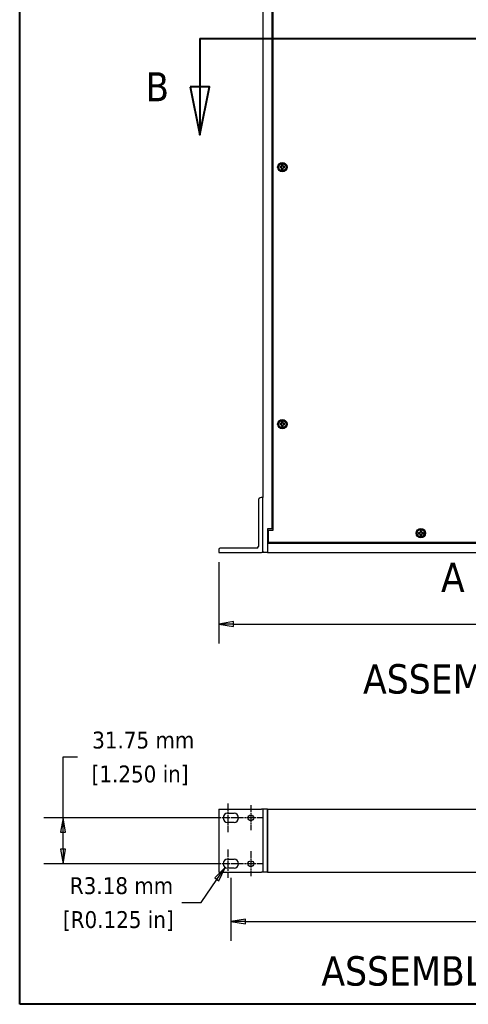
# Model space of a CAD drawing. Header units: millimetres. Extents: x 56 to 1798, y 64 to 1375.
# Tile 1 of 81: x 64 to 375, y 64 to 746. Entities that reach past the tile are written whole.
import ezdxf

# ---------------------------------------------------------------- set-up
doc = ezdxf.new("R2010")
doc.units = ezdxf.units.MM
doc.header["$LTSCALE"] = 6.666667
doc.linetypes.add('CHAIN', pattern=[0.7087, 0.4724, -0.0591, 0.1181, -0.0591])
doc.linetypes.add('DOUBLE_DASH_CHAIN', pattern=[1.2403, 0.6614, -0.0827, 0.1654, -0.0827, 0.1654, -0.0827])
for name, color, linetype, lineweight in [('Border (ANSI)', 7, 'Continuous', 40), ('Center Mark (ANSI)', 7, 'Continuous', 25), ('Dimension (ANSI)', 7, 'Continuous', 25), ('Section Line (ANSI)', 7, 'DOUBLE_DASH_CHAIN', 40), ('Symbol (ANSI)', 7, 'Continuous', 25), ('Visible (ANSI)', 7, 'Continuous', 25)]:
    doc.layers.add(name, color=color, linetype=linetype, lineweight=lineweight)
doc.styles.add('Note Text (ANSI)', font='tahoma.ttf')
doc.styles.add('Note Text (ANSI) - 3DA', font='tahoma.ttf')
doc.styles.add('Text Style66', font='tahoma.ttf')
doc.dimstyles.new('Default - mm (ANSI)', dxfattribs={"dimscale": 6.666667, "dimtxt": 1.75, "dimasz": 1.5, "dimexe": 2, "dimexo": 1, "dimgap": 0.8, "dimtad": 0, "dimtih": 1, "dimtoh": 1, "dimrnd": 1e-08, "dimzin": 0, "dimdsep": 46, "dimtxsty": 'Note Text (ANSI)', "dimblk": 'Filled-2', "dimcen": 0.09, "dimdle": 10, "dimclrd": 256, "dimclre": 256, "dimclrt": 256, "dimadec": 1, "dimazin": 0, "dimtfac": 1.741714, "dimtofl": 0, "dimtmove": 0, "dimatfit": 3, "dimldrblk": 'Filled-1', "dimfxl": 1, "dimtolj": 1, "dimtzin": 0, "dimlwd": -1, "dimlwe": -1, "dimarcsym": 0})

# ---------------------------------------------------------------- blocks, each defined once
blk = doc.blocks.new('Borders Default Border')
at = {"layer": 'Border (ANSI)', "flags": 128}
blk.add_lwpolyline([(9.65, 9.65), (9.65, 206.25), (269.75, 206.25), (269.75, 9.65), (9.65, 9.65)], dxfattribs=at)
blk = doc.blocks.new('2dTransSection0')
at = {"layer": 'Section Line (ANSI)', "insert": (53.35, 52.44), "char_height": 3.05, "attachment_point": 7, "style": 'Note Text (ANSI) - 3DA'}
blk.add_mtext('A', dxfattribs=at)
blk = doc.blocks.new('2dTransSection1')
at = {"layer": 'Section Line (ANSI)', "linetype": 'DOUBLE_DASH_CHAIN', "ltscale": 13.700486}
blk.add_line((28.35, 109.87), (105.21, 109.87), dxfattribs=at)
at = {"layer": 'Section Line (ANSI)', "linetype": 'Continuous'}
for p, q in [((28.35, 109.87), (37.24, 109.87)), ((28.35, 109.87), (28.35, 104.87)), ((96.32, 109.87), (105.21, 109.87)), ((105.21, 109.87), (105.21, 104.87)), ((27.35, 104.87), (28.35, 99.87)), ((29.35, 104.87), (27.35, 104.87)), ((28.35, 104.87), (28.35, 99.87)), ((28.35, 99.87), (29.35, 104.87)), ((104.21, 104.87), (105.21, 99.87)), ((106.21, 104.87), (104.21, 104.87)), ((105.21, 104.87), (105.21, 99.87)), ((105.21, 99.87), (106.21, 104.87))]:
    blk.add_line(p, q, dxfattribs=at)
at = {"layer": 'Section Line (ANSI)', "linetype": 'Continuous', "flags": 128}
for points in [[(27.35, 104.87), (28.35, 99.87), (29.35, 104.87), (27.35, 104.87)], [(104.21, 104.87), (105.21, 99.87), (106.21, 104.87), (104.21, 104.87)]]:
    blk.add_lwpolyline(points, dxfattribs=at)
at = {"layer": 'Section Line (ANSI)'}
for points in [[(27.35, 104.87), (28.35, 99.87), (29.35, 104.87), (27.35, 104.87)], [(104.21, 104.87), (105.21, 99.87), (106.21, 104.87), (104.21, 104.87)]]:
    blk.add_solid(points, dxfattribs=at)
at = {"layer": 'Section Line (ANSI)', "attachment_point": 7}
for insert, char_height, style in [((22.71, 103.37), 3, 'Text Style66'), ((109.01, 103.32), 3.05, 'Note Text (ANSI) - 3DA')]:
    blk.add_mtext('B', dxfattribs=dict(at, insert=insert, char_height=char_height, style=style))
blk = doc.blocks.new('Filled-2')
at = {"color": 0}
for p, q in [((0, 0), (-1, 0.167)), ((-1, 0.167), (-1, -0.167)), ((-1, 0), (0, 0)), ((-1, -0.167), (0, 0))]:
    blk.add_line(p, q, dxfattribs=at)
at = {"color": 0, "flags": 128}
blk.add_lwpolyline([(-1, -0.167), (0, 0), (-1, 0.167), (-1, -0.167)], dxfattribs=at)
at = {"color": 0}
blk.add_solid([(-1, -0.167), (0, 0), (-1, 0.167), (-1, -0.167)], dxfattribs=at)
blk = doc.blocks.new('*D9')
at = {"layer": 'Defpoints', "color": 0, "transparency": 16777216}
for p in [(202.08, 376.86), (684.69, 376.86), (684.69, 327.41)]:
    blk.add_point(p, dxfattribs=at)
at = {"layer": 'Dimension (ANSI)', "transparency": 16777216}
for p, q in [((202.08, 370.19), (202.08, 314.08)), ((684.69, 370.19), (684.69, 314.08)), ((212.08, 327.41), (449.99, 327.41)), ((674.69, 327.41), (545.29, 327.41))]:
    blk.add_line(p, q, dxfattribs=at)
at = {"layer": 'Dimension (ANSI)', "transparency": 16777216, "xscale": 10, "yscale": 10, "zscale": 10, "rotation": 180}
blk.add_blockref('Filled-2', (202.08, 327.41), dxfattribs=at)
at = {"layer": 'Dimension (ANSI)', "transparency": 16777216, "xscale": 10, "yscale": 10, "zscale": 10}
blk.add_blockref('Filled-2', (684.69, 327.41), dxfattribs=at)
at = {"layer": 'Dimension (ANSI)', "transparency": 16777216, "char_height": 11.6667, "attachment_point": 5, "style": 'Note Text (ANSI)'}
for s, insert in [('\\A1; 482.61 mm', (497.64, 338.85)), ('\\A1;[19.000 in]', (497.64, 314.45))]:
    blk.add_mtext(s, dxfattribs=dict(at, insert=insert))
blk = doc.blocks.new('Filled-1')
at = {"color": 0}
for p, q in [((0, 0), (-1, 0.333)), ((-1, 0.333), (-1, -0.333)), ((-1, 0), (0, 0)), ((-1, -0.333), (0, 0))]:
    blk.add_line(p, q, dxfattribs=at)
at = {"color": 0, "flags": 128}
blk.add_lwpolyline([(-1, -0.333), (0, 0), (-1, 0.333), (-1, -0.333)], dxfattribs=at)
at = {"color": 0}
blk.add_solid([(-1, -0.333), (0, 0), (-1, 0.333), (-1, -0.333)], dxfattribs=at)
blk = doc.blocks.new('*D19')
at = {"layer": 'Defpoints', "color": 0, "transparency": 16777216}
for p in [(210.38, 158.46), (676.39, 158.46), (210.38, 121.62)]:
    blk.add_point(p, dxfattribs=at)
at = {"layer": 'Dimension (ANSI)', "transparency": 16777216}
for p, q in [((210.38, 151.79), (210.38, 108.29)), ((676.39, 151.79), (676.39, 108.29)), ((220.38, 121.62), (395.74, 121.62)), ((666.39, 121.62), (491.04, 121.62))]:
    blk.add_line(p, q, dxfattribs=at)
at = {"layer": 'Dimension (ANSI)', "transparency": 16777216, "xscale": 10, "yscale": 10, "zscale": 10, "rotation": 180}
blk.add_blockref('Filled-2', (210.38, 121.62), dxfattribs=at)
at = {"layer": 'Dimension (ANSI)', "transparency": 16777216, "xscale": 10, "yscale": 10, "zscale": 10}
blk.add_blockref('Filled-2', (676.39, 121.62), dxfattribs=at)
at = {"layer": 'Dimension (ANSI)', "transparency": 16777216, "char_height": 11.6667, "attachment_point": 5, "style": 'Note Text (ANSI)'}
for s, insert in [('\\A1; 466.01 mm', (443.39, 133.03)), ('\\A1;[18.347 in]', (443.39, 108.66))]:
    blk.add_mtext(s, dxfattribs=dict(at, insert=insert))
blk = doc.blocks.new('*D20')
at = {"layer": 'Defpoints', "color": 0, "transparency": 16777216}
for p in [(206.4, 159.02), (208.2, 161.63)]:
    blk.add_point(p, dxfattribs=at)
at = {"layer": 'Dimension (ANSI)', "transparency": 16777216}
for p, q in [((189.76, 134.88), (200.72, 150.79)), ((176.47, 134.88), (189.76, 134.88))]:
    blk.add_line(p, q, dxfattribs=at)
at = {"layer": 'Dimension (ANSI)', "transparency": 16777216, "xscale": 10, "yscale": 10, "zscale": 10, "rotation": 55.42032298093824}
blk.add_blockref('Filled-2', (206.4, 159.02), dxfattribs=at)
at = {"layer": 'Dimension (ANSI)', "transparency": 16777216, "char_height": 11.6667, "attachment_point": 5, "style": 'Note Text (ANSI)'}
for s, insert in [('\\A1; R3.18 mm', (132.55, 146.32)), ('\\A1;[R0.125 in]', (132.55, 121.92))]:
    blk.add_mtext(s, dxfattribs=dict(at, insert=insert))
blk = doc.blocks.new('*D21')
at = {"layer": 'Defpoints', "color": 0, "transparency": 16777216}
for p in [(94.32, 193.38), (205.02, 193.38), (205.02, 161.63)]:
    blk.add_point(p, dxfattribs=at)
at = {"layer": 'Dimension (ANSI)', "transparency": 16777216}
for p, q in [((94.32, 193.38), (94.32, 235.64)), ((94.32, 235.64), (104.32, 235.64)), ((198.36, 193.38), (80.99, 193.38)), ((94.32, 171.63), (94.32, 183.38)), ((198.36, 161.63), (80.99, 161.63))]:
    blk.add_line(p, q, dxfattribs=at)
at = {"layer": 'Dimension (ANSI)', "transparency": 16777216, "xscale": 10, "yscale": 10, "zscale": 10}
for p, rotation in [((94.32, 193.38), 90), ((94.32, 161.63), 270)]:
    blk.add_blockref('Filled-2', p, dxfattribs=dict(at, rotation=rotation))
at = {"layer": 'Dimension (ANSI)', "transparency": 16777216, "char_height": 11.6667, "attachment_point": 5, "style": 'Note Text (ANSI)'}
for s, insert in [('\\A1; 31.75 mm', (147.59, 247.05)), ('\\A1;[1.250 in]', (147.59, 222.67))]:
    blk.add_mtext(s, dxfattribs=dict(at, insert=insert))

msp = doc.modelspace()

# ---------------------------------------------------------------- linework, layer by layer
at = {"layer": 'Center Mark (ANSI)', "linetype": 'CHAIN', "ltscale": 1.640088}
for p, q in [((208.1995, 203.2257), (208.1995, 183.5423)), ((208.1995, 171.4757), (208.1995, 151.7923))]:
    msp.add_line(p, q, dxfattribs=at)
at = {"layer": 'Center Mark (ANSI)', "linetype": 'CHAIN', "ltscale": 1.443249}
for p, q in [((224.1825, 202.0446), (224.1825, 184.7234)), ((232.8431, 193.384), (215.522, 193.384)), ((224.1825, 170.2946), (224.1825, 152.9734)), ((232.8431, 161.634), (215.522, 161.634))]:
    msp.add_line(p, q, dxfattribs=at)
at = {"layer": 'Center Mark (ANSI)', "linetype": 'CHAIN', "ltscale": 1.37552}
for p, q in [((214.8662, 193.384), (198.3579, 193.384)), ((214.8662, 161.634), (198.3579, 161.634))]:
    msp.add_line(p, q, dxfattribs=at)
at = {"layer": 'Visible (ANSI)'}
for p, q in [((232.5645, 1088.0376), (232.5645, 414.9576)), ((238.9145, 393.3576), (238.9145, 1071.5376)), ((239.6688, 392.3289), (239.6688, 1072.5663)), ((244.9092, 643.9066), (244.2094, 643.9066)), ((244.2094, 643.1886), (244.9092, 643.1886)), ((245.4041, 644.1116), (244.9092, 643.9066)), ((244.9257, 643.8239), (244.9092, 643.9066)), ((244.9257, 643.2713), (244.9092, 643.1886)), ((244.9092, 643.1886), (245.4041, 642.9836)), ((245.6091, 644.6064), (245.4041, 644.1116)), ((245.4993, 644.0163), (245.4041, 644.1116)), ((245.4993, 643.0789), (245.4041, 642.9836)), ((245.4041, 642.9836), (245.6091, 642.4888)), ((245.6091, 645.3063), (245.6091, 644.6064)), ((245.6917, 644.59), (245.6091, 644.6064)), ((245.6917, 642.5052), (245.6091, 642.4888)), ((245.6091, 642.4888), (245.6091, 641.7889)), ((246.2444, 644.59), (246.327, 644.6064)), ((246.2444, 642.5052), (246.327, 642.4888)), ((246.327, 644.6064), (246.327, 645.3063)), ((246.532, 644.1116), (246.327, 644.6064)), ((246.327, 642.4888), (246.532, 642.9836)), ((246.327, 641.7889), (246.327, 642.4888)), ((246.4367, 644.0163), (246.532, 644.1116)), ((246.4367, 643.0789), (246.532, 642.9836)), ((247.0269, 643.9066), (246.532, 644.1116)), ((246.532, 642.9836), (247.0269, 643.1886)), ((247.0104, 643.8239), (247.0269, 643.9066)), ((247.0104, 643.2713), (247.0269, 643.1886)), ((247.7267, 643.9066), (247.0269, 643.9066)), ((247.0269, 643.1886), (247.7267, 643.1886)), ((244.9092, 466.1066), (244.2094, 466.1066)), ((244.2094, 465.3886), (244.9092, 465.3886)), ((245.4041, 466.3116), (244.9092, 466.1066)), ((244.9257, 466.0239), (244.9092, 466.1066)), ((244.9257, 465.4713), (244.9092, 465.3886)), ((244.9092, 465.3886), (245.4041, 465.1836)), ((245.6091, 466.8064), (245.4041, 466.3116)), ((245.4993, 466.2163), (245.4041, 466.3116)), ((245.4993, 465.2789), (245.4041, 465.1836)), ((245.4041, 465.1836), (245.6091, 464.6888)), ((245.6091, 467.5063), (245.6091, 466.8064)), ((245.6917, 466.79), (245.6091, 466.8064)), ((245.6917, 464.7052), (245.6091, 464.6888)), ((245.6091, 464.6888), (245.6091, 463.9889)), ((246.2444, 466.79), (246.327, 466.8064)), ((246.2444, 464.7052), (246.327, 464.6888)), ((246.327, 466.8064), (246.327, 467.5063)), ((246.532, 466.3116), (246.327, 466.8064)), ((246.327, 464.6888), (246.532, 465.1836)), ((246.327, 463.9889), (246.327, 464.6888)), ((246.4367, 466.2163), (246.532, 466.3116)), ((246.4367, 465.2789), (246.532, 465.1836)), ((247.0269, 466.1066), (246.532, 466.3116)), ((246.532, 465.1836), (247.0269, 465.3886)), ((247.0104, 466.0239), (247.0269, 466.1066)), ((247.0104, 465.4713), (247.0269, 465.3886)), ((247.7267, 466.1066), (247.0269, 466.1066)), ((247.0269, 465.3886), (247.7267, 465.3886)), ((229.3895, 412.9576), (229.3895, 381.0326)), ((232.5645, 414.9576), (231.3895, 414.9576)), ((232.5645, 377.8576), (232.5645, 414.9576)), ((238.9145, 393.3576), (235.7395, 393.3576)), ((235.7395, 393.3576), (235.7395, 376.8576)), ((236.4938, 383.9469), (236.4938, 392.3289)), ((236.4938, 392.3289), (239.6688, 392.3289)), ((239.6688, 393.3576), (238.9145, 393.3576)), ((340.7307, 390.6051), (340.0309, 390.6051)), ((340.0309, 389.8871), (340.7307, 389.8871)), ((341.2256, 390.8101), (340.7307, 390.6051)), ((340.7472, 390.5224), (340.7307, 390.6051)), ((340.7472, 389.9698), (340.7307, 389.8871)), ((340.7307, 389.8871), (341.2256, 389.6821)), ((341.4306, 391.3049), (341.2256, 390.8101)), ((341.3208, 390.7148), (341.2256, 390.8101)), ((341.3208, 389.7774), (341.2256, 389.6821)), ((341.2256, 389.6821), (341.4306, 389.1873)), ((341.4306, 392.0048), (341.4306, 391.3049)), ((341.5132, 391.2885), (341.4306, 391.3049)), ((341.5132, 389.2037), (341.4306, 389.1873)), ((341.4306, 389.1873), (341.4306, 388.4874)), ((342.0659, 391.2885), (342.1485, 391.3049)), ((342.0659, 389.2037), (342.1485, 389.1873)), ((342.1485, 391.3049), (342.1485, 392.0048)), ((342.3535, 390.8101), (342.1485, 391.3049)), ((342.1485, 389.1873), (342.3535, 389.6821)), ((342.1485, 388.4874), (342.1485, 389.1873)), ((342.2582, 390.7148), (342.3535, 390.8101)), ((342.2582, 389.7774), (342.3535, 389.6821)), ((342.8484, 390.6051), (342.3535, 390.8101)), ((342.3535, 389.6821), (342.8484, 389.8871)), ((342.8319, 390.5224), (342.8484, 390.6051)), ((342.8319, 389.9698), (342.8484, 389.8871)), ((343.5482, 390.6051), (342.8484, 390.6051)), ((342.8484, 389.8871), (343.5482, 389.8871)), ((236.4938, 384.4776), (235.7395, 384.4776)), ((651.0395, 383.2076), (235.7395, 383.2076)), ((235.7395, 383.2076), (235.7395, 376.8576)), ((650.2852, 383.9469), (236.4938, 383.9469)), ((202.0845, 379.0326), (202.0845, 376.8576)), ((202.0845, 376.8576), (231.5645, 376.8576)), ((228.3895, 380.0326), (203.0845, 380.0326)), ((232.5645, 377.8576), (232.5645, 376.8576)), ((235.7395, 376.8576), (232.5645, 376.8576)), ((235.7395, 376.8576), (651.0395, 376.8576)), ((202.0845, 199.359), (202.0845, 155.659)), ((202.0845, 199.359), (231.5645, 199.359)), ((232.5645, 199.359), (231.5645, 199.359)), ((232.5645, 199.359), (232.5645, 199.353)), ((235.7395, 199.353), (232.5645, 199.353)), ((232.5645, 199.353), (232.5645, 155.665)), ((235.7395, 199.353), (651.0395, 199.353)), ((235.7395, 155.665), (235.7395, 199.353)), ((235.7395, 199.353), (235.7395, 155.665)), ((208.1995, 196.559), (212.5695, 196.559)), ((212.5695, 190.209), (208.1995, 190.209)), ((208.1995, 164.809), (212.5695, 164.809)), ((212.5695, 158.459), (208.1995, 158.459)), ((202.0845, 155.659), (231.5645, 155.659)), ((232.5645, 155.659), (231.5645, 155.659)), ((232.5645, 155.665), (232.5645, 155.659)), ((235.7395, 155.665), (232.5645, 155.665)), ((235.7395, 155.665), (651.0395, 155.665))]:
    msp.add_line(p, q, dxfattribs=at)
for centre, radius in [((245.968, 643.5476), 3.2512), ((245.968, 643.5476), 2.54), ((245.968, 465.7476), 3.2512), ((245.968, 465.7476), 2.54), ((341.7895, 390.2461), 3.2512), ((341.7895, 390.2461), 2.54), ((224.1825, 193.384), 1.9939), ((224.1825, 161.634), 1.9939)]:
    msp.add_circle(centre, radius, dxfattribs=at)
for centre, radius, start, end in [((245.968, 643.5476), 1.7949, 168.463041, 191.536959), ((245.968, 643.5476), 1.7483, 168.6603846, 191.3396154), ((245.968, 643.5476), 1.7949, 78.463041, 101.536959), ((245.968, 643.5476), 1.7949, 258.463041, 281.536959), ((245.968, 643.5476), 1.7483, 78.6603846, 101.3396154), ((245.968, 643.5476), 1.7483, 258.6603846, 281.3396154), ((245.968, 643.5476), 1.7483, 348.6603846, 11.3396154), ((245.968, 643.5476), 1.7949, 348.463041, 11.536959), ((245.968, 465.7476), 1.7949, 168.463041, 191.536959), ((245.968, 465.7476), 1.7483, 168.6603846, 191.3396154), ((245.968, 465.7476), 1.7949, 78.463041, 101.536959), ((245.968, 465.7476), 1.7949, 258.463041, 281.536959), ((245.968, 465.7476), 1.7483, 78.6603846, 101.3396154), ((245.968, 465.7476), 1.7483, 258.6603846, 281.3396154), ((245.968, 465.7476), 1.7483, 348.6603846, 11.3396154), ((245.968, 465.7476), 1.7949, 348.463041, 11.536959), ((231.3895, 412.9576), 2, 90, 180), ((341.7895, 390.2461), 1.7949, 168.463041, 191.536959), ((341.7895, 390.2461), 1.7483, 168.6603846, 191.3396154), ((341.7895, 390.2461), 1.7949, 78.463041, 101.536959), ((341.7895, 390.2461), 1.7949, 258.463041, 281.536959), ((341.7895, 390.2461), 1.7483, 78.6603846, 101.3396154), ((341.7895, 390.2461), 1.7483, 258.6603846, 281.3396154), ((341.7895, 390.2461), 1.7483, 348.6603846, 11.3396154), ((341.7895, 390.2461), 1.7949, 348.463041, 11.536959), ((203.0845, 379.0326), 1, 90, 180), ((228.3895, 381.0326), 1, 270, 0), ((231.5645, 377.8576), 1, 270, 0), ((208.1995, 193.384), 3.175, 90, 270), ((212.5695, 193.384), 3.175, 270, 90), ((208.1995, 161.634), 3.175, 90, 270), ((212.5695, 161.634), 3.175, 270, 90)]:
    msp.add_arc(centre, radius, start, end, dxfattribs=at)
for points, weights in [([(244.2539, 643.8914), (244.2319, 643.8989), (244.2094, 643.9066)], [1.01218915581, 1.01172679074, 1.01110160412]), ([(244.2539, 643.2039), (244.2319, 643.1963), (244.2094, 643.1886)], [1.01218915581, 1.01172679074, 1.01110160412]), ([(244.2539, 643.8914), (244.6703, 643.8494), (244.9257, 643.8239)], [1.53696783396, 1.9683578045, 2.37346205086]), ([(244.9257, 643.2713), (244.6703, 643.2458), (244.2539, 643.2039)], [2.37346205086, 1.9683578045, 1.53696783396]), ([(244.9257, 643.8239), (245.2879, 643.9391), (245.4993, 644.0163)], [2.07391766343, 2.6044802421, 2.81776863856]), ([(245.4993, 643.0789), (245.2879, 643.1562), (244.9257, 643.2713)], [2.81776863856, 2.60448024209, 2.07391766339]), ([(245.4993, 644.0163), (245.5766, 644.2277), (245.6917, 644.59)], [2.81776863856, 2.60448024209, 2.07391766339]), ([(245.6917, 642.5052), (245.5766, 642.8675), (245.4993, 643.0789)], [2.07391766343, 2.6044802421, 2.81776863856]), ([(245.6243, 645.2618), (245.6168, 645.2837), (245.6091, 645.3063)], [1.01218915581, 1.01172679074, 1.01110160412]), ([(245.6243, 641.8335), (245.6168, 641.8115), (245.6091, 641.7889)], [1.01218915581, 1.01172679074, 1.01110160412]), ([(245.6917, 644.59), (245.6662, 644.8453), (245.6243, 645.2618)], [2.37346205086, 1.9683578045, 1.53696783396]), ([(245.6243, 641.8335), (245.6662, 642.2499), (245.6917, 642.5052)], [1.53696783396, 1.9683578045, 2.37346205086]), ([(246.3118, 645.2618), (246.2699, 644.8453), (246.2444, 644.59)], [1.53696783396, 1.9683578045, 2.37346205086]), ([(246.2444, 644.59), (246.3595, 644.2277), (246.4367, 644.0163)], [2.07391766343, 2.6044802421, 2.81776863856]), ([(246.4367, 643.0789), (246.3595, 642.8675), (246.2444, 642.5052)], [2.81776863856, 2.6044802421, 2.07391766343]), ([(246.2444, 642.5052), (246.2699, 642.2499), (246.3118, 641.8335)], [2.37346205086, 1.9683578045, 1.53696783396]), ([(246.3118, 645.2618), (246.3193, 645.2837), (246.327, 645.3063)], [1.01218915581, 1.01172679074, 1.01110160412]), ([(246.3118, 641.8335), (246.3193, 641.8115), (246.327, 641.7889)], [1.01218915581, 1.01172679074, 1.01110160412]), ([(246.4367, 644.0163), (246.6482, 643.9391), (247.0104, 643.8239)], [2.81776863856, 2.60448024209, 2.07391766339]), ([(247.0104, 643.2713), (246.6482, 643.1562), (246.4367, 643.0789)], [2.07391766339, 2.60448024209, 2.81776863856]), ([(247.0104, 643.8239), (247.2657, 643.8494), (247.6822, 643.8914)], [2.37346205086, 1.9683578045, 1.53696783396]), ([(247.6822, 643.2039), (247.2657, 643.2458), (247.0104, 643.2713)], [1.53696783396, 1.9683578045, 2.37346205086]), ([(247.6822, 643.8914), (247.7042, 643.8989), (247.7267, 643.9066)], [1.01218915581, 1.01172679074, 1.01110160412]), ([(247.6822, 643.2039), (247.7042, 643.1963), (247.7267, 643.1886)], [1.01218915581, 1.01172679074, 1.01110160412]), ([(244.2539, 466.0914), (244.2319, 466.0989), (244.2094, 466.1066)], [1.01218915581, 1.01172679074, 1.01110160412]), ([(244.2539, 465.4039), (244.2319, 465.3963), (244.2094, 465.3886)], [1.01218915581, 1.01172679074, 1.01110160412]), ([(244.2539, 466.0914), (244.6703, 466.0494), (244.9257, 466.0239)], [1.53696783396, 1.9683578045, 2.37346205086]), ([(244.9257, 465.4713), (244.6703, 465.4458), (244.2539, 465.4039)], [2.37346205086, 1.9683578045, 1.53696783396]), ([(244.9257, 466.0239), (245.2879, 466.1391), (245.4993, 466.2163)], [2.07391766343, 2.6044802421, 2.81776863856]), ([(245.4993, 465.2789), (245.2879, 465.3562), (244.9257, 465.4713)], [2.81776863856, 2.60448024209, 2.07391766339]), ([(245.4993, 466.2163), (245.5766, 466.4277), (245.6917, 466.79)], [2.81776863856, 2.60448024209, 2.07391766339]), ([(245.6917, 464.7052), (245.5766, 465.0675), (245.4993, 465.2789)], [2.07391766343, 2.6044802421, 2.81776863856]), ([(245.6243, 467.4618), (245.6168, 467.4837), (245.6091, 467.5063)], [1.01218915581, 1.01172679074, 1.01110160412]), ([(245.6243, 464.0335), (245.6168, 464.0115), (245.6091, 463.9889)], [1.01218915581, 1.01172679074, 1.01110160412]), ([(245.6917, 466.79), (245.6662, 467.0453), (245.6243, 467.4618)], [2.37346205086, 1.9683578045, 1.53696783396]), ([(245.6243, 464.0335), (245.6662, 464.4499), (245.6917, 464.7052)], [1.53696783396, 1.9683578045, 2.37346205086]), ([(246.3118, 467.4618), (246.2699, 467.0453), (246.2444, 466.79)], [1.53696783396, 1.9683578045, 2.37346205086]), ([(246.2444, 466.79), (246.3595, 466.4277), (246.4367, 466.2163)], [2.07391766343, 2.6044802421, 2.81776863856]), ([(246.4367, 465.2789), (246.3595, 465.0675), (246.2444, 464.7052)], [2.81776863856, 2.6044802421, 2.07391766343]), ([(246.2444, 464.7052), (246.2699, 464.4499), (246.3118, 464.0335)], [2.37346205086, 1.9683578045, 1.53696783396]), ([(246.3118, 467.4618), (246.3193, 467.4837), (246.327, 467.5063)], [1.01218915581, 1.01172679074, 1.01110160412]), ([(246.3118, 464.0335), (246.3193, 464.0115), (246.327, 463.9889)], [1.01218915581, 1.01172679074, 1.01110160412]), ([(246.4367, 466.2163), (246.6482, 466.1391), (247.0104, 466.0239)], [2.81776863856, 2.60448024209, 2.07391766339]), ([(247.0104, 465.4713), (246.6482, 465.3562), (246.4367, 465.2789)], [2.07391766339, 2.60448024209, 2.81776863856]), ([(247.0104, 466.0239), (247.2657, 466.0494), (247.6822, 466.0914)], [2.37346205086, 1.9683578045, 1.53696783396]), ([(247.6822, 465.4039), (247.2657, 465.4458), (247.0104, 465.4713)], [1.53696783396, 1.9683578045, 2.37346205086]), ([(247.6822, 466.0914), (247.7042, 466.0989), (247.7267, 466.1066)], [1.01218915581, 1.01172679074, 1.01110160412]), ([(247.6822, 465.4039), (247.7042, 465.3963), (247.7267, 465.3886)], [1.01218915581, 1.01172679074, 1.01110160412]), ([(340.0754, 390.5899), (340.0534, 390.5974), (340.0309, 390.6051)], [1.01218915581, 1.01172679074, 1.01110160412]), ([(340.0754, 389.9024), (340.0534, 389.8948), (340.0309, 389.8871)], [1.01218915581, 1.01172679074, 1.01110160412]), ([(340.0754, 390.5899), (340.4918, 390.5479), (340.7472, 390.5224)], [1.53696783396, 1.9683578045, 2.37346205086]), ([(340.7472, 389.9698), (340.4918, 389.9443), (340.0754, 389.9024)], [2.37346205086, 1.9683578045, 1.53696783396]), ([(340.7472, 390.5224), (341.1094, 390.6376), (341.3208, 390.7148)], [2.07391766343, 2.6044802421, 2.81776863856]), ([(341.3208, 389.7774), (341.1094, 389.8547), (340.7472, 389.9698)], [2.81776863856, 2.60448024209, 2.07391766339]), ([(341.3208, 390.7148), (341.3981, 390.9262), (341.5132, 391.2885)], [2.81776863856, 2.60448024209, 2.07391766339]), ([(341.5132, 389.2037), (341.3981, 389.566), (341.3208, 389.7774)], [2.07391766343, 2.6044802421, 2.81776863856]), ([(341.4458, 391.9603), (341.4383, 391.9822), (341.4306, 392.0048)], [1.01218915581, 1.01172679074, 1.01110160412]), ([(341.4458, 388.532), (341.4383, 388.51), (341.4306, 388.4874)], [1.01218915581, 1.01172679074, 1.01110160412]), ([(341.5132, 391.2885), (341.4877, 391.5438), (341.4458, 391.9603)], [2.37346205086, 1.9683578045, 1.53696783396]), ([(341.4458, 388.532), (341.4877, 388.9484), (341.5132, 389.2037)], [1.53696783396, 1.9683578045, 2.37346205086]), ([(342.1333, 391.9603), (342.0914, 391.5438), (342.0659, 391.2885)], [1.53696783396, 1.9683578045, 2.37346205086]), ([(342.0659, 391.2885), (342.181, 390.9262), (342.2582, 390.7148)], [2.07391766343, 2.6044802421, 2.81776863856]), ([(342.2582, 389.7774), (342.181, 389.566), (342.0659, 389.2037)], [2.81776863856, 2.6044802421, 2.07391766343]), ([(342.0659, 389.2037), (342.0914, 388.9484), (342.1333, 388.532)], [2.37346205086, 1.9683578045, 1.53696783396]), ([(342.1333, 391.9603), (342.1408, 391.9822), (342.1485, 392.0048)], [1.01218915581, 1.01172679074, 1.01110160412]), ([(342.1333, 388.532), (342.1408, 388.51), (342.1485, 388.4874)], [1.01218915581, 1.01172679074, 1.01110160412]), ([(342.2582, 390.7148), (342.4697, 390.6376), (342.8319, 390.5224)], [2.81776863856, 2.60448024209, 2.07391766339]), ([(342.8319, 389.9698), (342.4697, 389.8547), (342.2582, 389.7774)], [2.07391766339, 2.60448024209, 2.81776863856]), ([(342.8319, 390.5224), (343.0872, 390.5479), (343.5037, 390.5899)], [2.37346205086, 1.9683578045, 1.53696783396]), ([(343.5037, 389.9024), (343.0872, 389.9443), (342.8319, 389.9698)], [1.53696783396, 1.9683578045, 2.37346205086]), ([(343.5037, 390.5899), (343.5257, 390.5974), (343.5482, 390.6051)], [1.01218915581, 1.01172679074, 1.01110160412]), ([(343.5037, 389.9024), (343.5257, 389.8948), (343.5482, 389.8871)], [1.01218915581, 1.01172679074, 1.01110160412])]:
    msp.add_rational_spline(points, weights, degree=2, dxfattribs=at)

# ---------------------------------------------------------------- block references
at = {"xscale": 6.666666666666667, "yscale": 6.666666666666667, "zscale": 6.666666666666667}
msp.add_blockref('Borders Default Border', (0, 0), dxfattribs=at)
at = {"layer": 'Section Line (ANSI)', "xscale": 6.666666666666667, "yscale": 6.666666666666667, "zscale": 6.666666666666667}
for name in ['2dTransSection0', '2dTransSection1']:
    msp.add_blockref(name, (0, 0), dxfattribs=at)

# ---------------------------------------------------------------- texts
at = {"layer": 'Symbol (ANSI)', "char_height": 20.32, "attachment_point": 7, "style": 'Note Text (ANSI) - 3DA'}
for s, insert in [('ASSEMBLY - TOP VIEW', (301.7886, 278.9493)), ('ASSEMBLY - FRONT VIEW', (272.9729, 76.9017))]:
    msp.add_mtext(s, dxfattribs=dict(at, insert=insert))

# ---------------------------------------------------------------- dimensions: what is measured, and where the dimension line sits
at = {"layer": 'Dimension (ANSI)'}
for base, p1, p2, angle, text, override, picture, middle in [((684.6945, 327.4125), (202.0845, 376.8576), (684.6945, 376.8576), 180, ' <> mm\\X[19.000 in]', {"dimgap": 0.8, "dimtih": 0, "dimtoh": 0, "dimdec": 2, "dimpost": '', "dimtol": 0, "dimlim": 0, "dimtp": 0, "dimtm": 0, "dimtdec": 2, "dimatfit": 1}, '*D9', (497.6396, 327.4125)), ((94.3202, 193.384), (205.0245, 161.634), (205.0245, 193.384), 90, ' <> mm\\X[1.250 in]', {"dimgap": 0.8, "dimdec": 2, "dimpost": '', "dimtol": 0, "dimlim": 0, "dimtp": 0, "dimtm": 0, "dimtdec": 2, "dimatfit": 2}, '*D21', (147.5917, 235.6357)), ((210.3845, 121.6245), (676.3945, 158.459), (210.3845, 158.459), 180, ' <> mm\\X[18.347 in]', {"dimgap": 0.8, "dimtih": 0, "dimtoh": 0, "dimdec": 2, "dimpost": '', "dimtol": 0, "dimlim": 0, "dimtp": 0, "dimtm": 0, "dimtdec": 2, "dimatfit": 1}, '*D19', (443.3895, 121.6245))]:
    dim = msp.add_linear_dim(base=base, p1=p1, p2=p2, angle=angle, text=text, dimstyle='Default - mm (ANSI)', override=override, dxfattribs=at)
    dim.commit()
    dim.dimension.update_dxf_attribs({"geometry": picture, "text_midpoint": middle, "dimtype": 160})
dim = msp.add_radius_dim(center=(208.1995, 161.634), mpoint=(206.3976, 159.0199), text=' <> mm\\X[R0.125 in]', dimstyle='Default - mm (ANSI)', override={"dimgap": 0.8, "dimdec": 2, "dimlfac": 1, "dimpost": '', "dimcen": 0, "dimtol": 0, "dimlim": 0, "dimtp": 0, "dimtm": 0, "dimtdec": 2}, dxfattribs=at)
dim.commit()
dim.dimension.update_dxf_attribs({"geometry": '*D20', "text_midpoint": (132.5524, 134.8832), "dimtype": 164})

doc.saveas('drawing.dxf')
